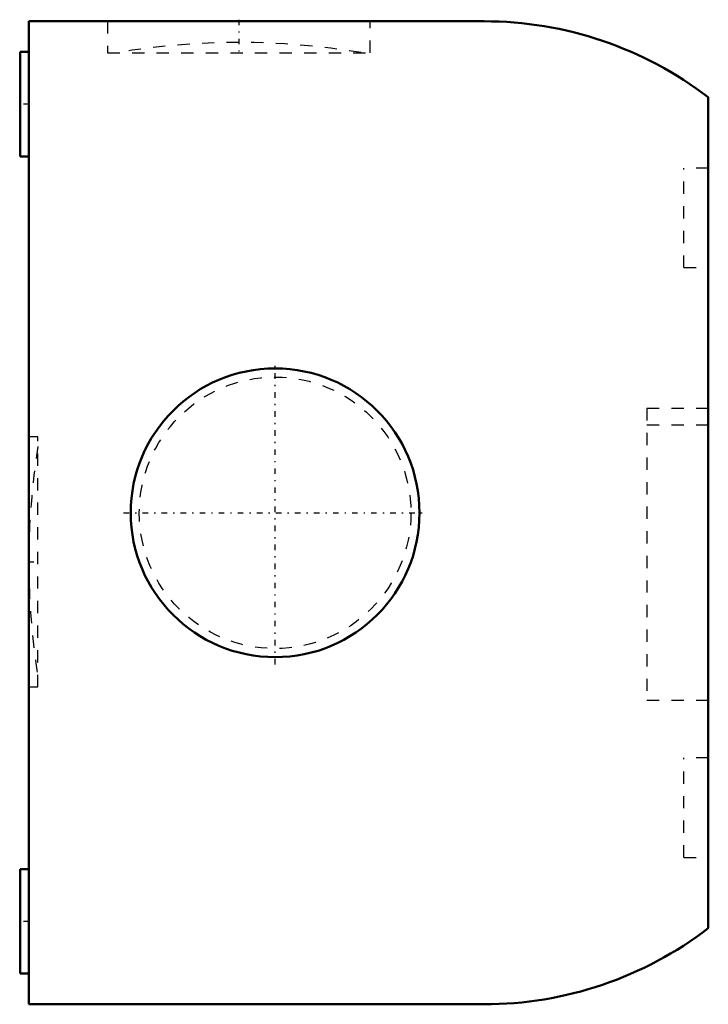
# Model space of a CAD drawing. Header units: millimetres. Extents: x -56 to 0, y -40 to 40.1.
import ezdxf

# ---------------------------------------------------------------- set-up
doc = ezdxf.new("R2010")
doc.units = ezdxf.units.MM
doc.linetypes.add('Center', pattern=[1.5, 0.45, -0.5, 0.05, -0.5])
doc.linetypes.add('Dashed', pattern=[2, 1, -1])
for name, color, linetype, lineweight in [('AM_0', 7, 'Continuous', 30), ('AM_3', 7, 'Dashed', 5), ('AM_7', 7, 'Center', 5)]:
    doc.layers.add(name, color=color, linetype=linetype, lineweight=lineweight)

msp = doc.modelspace()

# ---------------------------------------------------------------- linework, layer by layer
at = {"layer": 'AM_0', "color": 7, "linetype": 'Continuous', "lineweight": 50}
for p, q in [((-55.3, 40), (-18.25, 40)), ((-55.3, -40), (-55.3, 40)), ((-55.3, 37.5), (-56, 37.5)), ((-56, 37.5), (-56, 29)), ((0, 33.81), (0, -33.81)), ((-56, 29), (-55.3, 29)), ((-55.3, -29), (-56, -29)), ((-56, -29), (-56, -37.5)), ((-56, -37.5), (-55.3, -37.5)), ((-18.25, -40), (-55.3, -40))]:
    msp.add_line(p, q, dxfattribs=at)
msp.add_circle((-35.25, 0), 11.75, dxfattribs=at)
for centre, start, end in [((-18.25, 10), 52.53091, 90), ((-18.25, -10), 270, 307.46909)]:
    msp.add_arc(centre, 30, start, end, dxfattribs=at)
at = {"layer": 'AM_3', "color": 6, "linetype": 'Dashed', "lineweight": 25}
for p, q in [((-48.889, 40), (-48.889, 37.444)), ((-27.511, 37.444), (-27.511, 40)), ((-48.889, 37.444), (-27.511, 37.444)), ((0, 28.05), (-2, 28.05)), ((-2, 19.95), (-2, 28.05)), ((-2, 19.95), (0, 19.95)), ((-5, 8.5), (-5, -15.25)), ((0, 8.5), (-5, 8.5)), ((0, 7.136), (-5, 7.136)), ((-54.55, 6.175), (-55.3, 6.175)), ((-54.55, -14.175), (-54.55, 6.175)), ((-55.3, -14.175), (-54.55, -14.175)), ((-5, -15.25), (0, -15.25)), ((0, -19.95), (-2, -19.95)), ((-2, -28.05), (-2, -19.95)), ((-2, -28.05), (0, -28.05))]:
    msp.add_line(p, q, dxfattribs=at)
msp.add_circle((-35.25, 0), 11.05, dxfattribs=at)
for centre, start, end in [((-38.2, -21.724), 80.44959, 99.55041), ((4.701, -4.05), 170.93795, 179.95225), ((4.701, -3.95), 180.04775, 189.06205)]:
    msp.add_arc(centre, 60, start, end, dxfattribs=at)
at = {"layer": 'AM_7', "color": 4, "linetype": 'Center', "lineweight": 25}
for p, q in [((-38.2, 40.128), (-38.2, 37.317)), ((-55.265, 33.25), (-56.035, 33.25)), ((-35.25, -12.338), (-35.25, 12.338)), ((-47.588, 0), (-22.913, 0)), ((-55.337, -4), (-54.513, -4)), ((-55.265, -33.25), (-56.035, -33.25))]:
    msp.add_line(p, q, dxfattribs=at)

doc.saveas('drawing.dxf')
